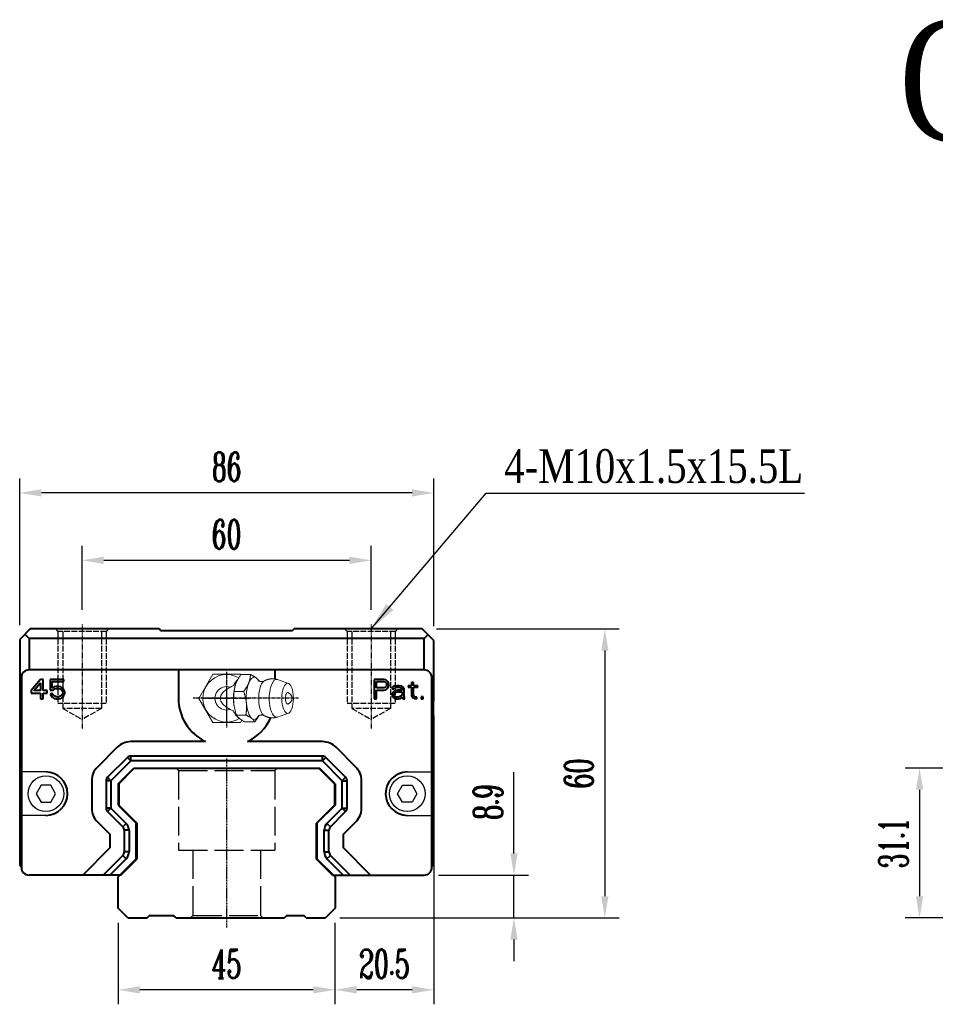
# Model space of a CAD drawing. Extents: x 81 to 650, y 201 to 405.
# Tile 1 of 2: x 81 to 271, y 201 to 405. Entities that reach past the tile are written whole.
import ezdxf

# ---------------------------------------------------------------- set-up
doc = ezdxf.new("R2010")
doc.units = 0
doc.header["$MEASUREMENT"] = 0
doc.header["$PDMODE"] = 2
doc.linetypes.add('ACAD_ISO02W100', pattern=[15, 12, -3])
doc.linetypes.add('CENTER', pattern=[0.95, 0.625, -0.125, 0.075, -0.125])
doc.layers.get('0').update_dxf_attribs({"linetype": 'CONTINUOUS'})
doc.layers.get('DEFPOINTS').update_dxf_attribs({"linetype": 'CONTINUOUS'})
for name, color, linetype, lineweight in [('CENTER', 1, 'CENTER', 25), ('DASH', 2, 'ACAD_ISO02W100', 25), ('DIM', 4, 'CONTINUOUS', 25), ('LINE', 7, 'CONTINUOUS', 40), ('可見邊線(ISO)', 7, 'CONTINUOUS', 40)]:
    doc.layers.add(name, color=color, linetype=linetype, lineweight=lineweight)
doc.layers.add('PV-CFD', color=7, linetype='CONTINUOUS')
doc.styles.get("Standard").update_dxf_attribs({"font": 'romanc.shx', "width": 0.6, "bigfont": 'chineset.shx'})
doc.styles.add('型式1', font='kaiu.ttf', dxfattribs={"width": 0.8})
doc.dimstyles.new('2.5x', dxfattribs={"dimscale": 7.5, "dimtxt": 1, "dimasz": 0.7, "dimexe": 0.3, "dimexo": 0.2, "dimgap": 0.2, "dimtad": 1, "dimdec": 3, "dimdsep": 46, "dimtxsty": 'Standard', "dimcen": 0, "dimadec": 1, "dimazin": 2, "dimtfac": 1, "dimtdec": 3, "dimtofl": 0, "dimtmove": 0, "dimatfit": 3, "dimfxl": 0.18, "dimtolj": 1, "dimtzin": 0, "dimarcsym": 0})
doc.dimstyles.new('2.5x$0', dxfattribs={"dimscale": 7.5, "dimtxt": 1, "dimasz": 0.7, "dimexe": 0.3, "dimexo": 0.2, "dimgap": 0.2, "dimtad": 1, "dimdec": 3, "dimdsep": 46, "dimtxsty": 'Standard', "dimcen": 0, "dimadec": 1, "dimazin": 2, "dimtfac": 1, "dimtdec": 3, "dimtofl": 0, "dimtmove": 0, "dimatfit": 3, "dimfxl": 1, "dimtolj": 1, "dimtzin": 0, "dimarcsym": 0})
doc.dimstyles.get("Standard").update_dxf_attribs({"dimscale": 3, "dimtxt": 1, "dimasz": 0.7, "dimexe": 0.3, "dimexo": 0.2, "dimgap": 0.3, "dimtad": 1, "dimdsep": 46, "dimtxsty": 'Standard', "dimcen": 0, "dimclrd": 256, "dimclre": 256, "dimclrt": 256, "dimadec": 0, "dimazin": 0, "dimtfac": 1, "dimtofl": 0, "dimtmove": 0, "dimatfit": 3, "dimfxl": 1, "dimtolj": 1, "dimtzin": 0, "dimlwd": -1, "dimlwe": -1, "dimarcsym": 0})

# ---------------------------------------------------------------- blocks, each defined once
blk = doc.blocks.new('*U51')
at = {"layer": 'PV-CFD', "lineweight": 0}
for p, q in [((0, 37.97, 2.52), (0, 38.35, 2.31)), ((0, 38.35, -2.31), (0, 34.35, -4.62)), ((0, 38.35, 2.31), (0, 38.35, -2.31)), ((0, 38.28, 3.1), (0, 38.28, 4.67)), ((0, 36.82, 10.26), (0, 37.45, 8.44)), ((0, 37.12, 1.62), (0, 37.12, 3.19)), ((0, 35.86, 1.29), (0, 36.2, 1.36)), ((0, 34.35, -4.62), (0, 30.35, -2.31)), ((0, 33.19, 1.26), (0, 33.19, 2.83)), ((0, 32.83, 1.29), (0, 32.5, 1.36)), ((0, 31.87, 10.26), (0, 31.24, 8.44)), ((0, 30.35, 2.31), (0, 30.44, 2.36)), ((0, 30.41, 2.38), (0, 30.41, 3.95)), ((0, 30.35, -2.31), (0, 30.35, 2.31))]:
    blk.add_line(p, q, dxfattribs=at)
at = {"layer": 'PV-CFD', "lineweight": 0, "extrusion": (1, 0, 0)}
for centre, radius, start, end in [((34.35, 0), 3.95, 149.2444, 32.1888), ((34.35, 0), 1.95, 161.7439, 18.2561), ((34.35, 9.86), 1, 18.9485, 161.0515)]:
    blk.add_arc(centre, radius, start, end, dxfattribs=at)
for centre, major_axis, start_param, end_param in [((0, 34.35, 4.59), (0, 3.5), 5.993405, 6.890651), ((0, 34.35, 4.59), (0, 3.5), 4.946208, 5.993405), ((0, 34.35, 8.28), (0, 3.13), 4.946208, 6.4146), ((0, 34.35, 1.95), (0, 3), 5.939273, 6.073367), ((0, 34.35, 6.46), (0, 2.94), 4.946208, 6.052618), ((0, 34.35, 6.78), (0, 0, -7.84), 5.617901, 6.94847), ((0, 34.35, 2.28), (0, 3), 4.946208, 5.242468), ((0, 34.35, 10.13), (0, 0.954), 4.946208, 6.413821), ((0, 34.35, 4.59), (0, 3.5), 3.89901, 4.946208), ((0, 34.35, 8.28), (0, 3.13), 3.010177, 4.946208), ((0, 34.35, 2.28), (0, 3), 4.18231, 4.946208), ((0, 34.35, 6.46), (0, 2.94), 3.37216, 4.946208), ((0, 34.35, 10.13), (0, 0.954), 3.010957, 4.946208), ((0, 34.35, 4.59), (0, 3.5), 2.851813, 3.89901), ((0, 34.35, 1.95), (0, 3), 3.294184, 3.485505), ((0, 34.35, 4.59), (0, 3.5), 2.534127, 2.851813)]:
    blk.add_ellipse(centre, major_axis=major_axis, ratio=0.382683, start_param=start_param, end_param=end_param, dxfattribs=at)
blk.add_ellipse((0, 34.35, 10.13), major_axis=(0, 2.5), ratio=0.382683, dxfattribs=at)
at = {"layer": 'PV-CFD', "lineweight": 0}
for points, weights in [([(0, 37.12, 1.62), (0, 37.7, 1.91), (0, 38.28, 3.1)], [1, 1.15470053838, 1]), ([(0, 37.21, 5.36), (0, 37.71, 5.11), (0, 38.28, 4.67)], [1.01402419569, 1.02867276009, 1]), ([(0, 38.28, 4.67), (0, 37.97, 4.55), (0, 37.7, 4.21)], [1, 1.0379548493, 1]), ([(0, 37.7, 4.21), (0, 37.43, 3.86), (0, 37.12, 3.19)], [1, 1.0379548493, 1]), ([(0, 33.19, 1.26), (0, 35.16, 0.99), (0, 37.12, 1.62)], [1, 1.15470053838, 1]), ([(0, 37.12, 3.19), (0, 36.07, 3.37), (0, 35.16, 3.29)], [1, 1.0379548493, 1]), ([(0, 35.16, 3.29), (0, 34.24, 3.2), (0, 33.19, 2.83)], [1, 1.0379548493, 1]), ([(0, 30.41, 2.38), (0, 31.8, 1.37), (0, 33.19, 1.26)], [1, 1.15470053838, 1]), ([(0, 33.19, 2.83), (0, 32.45, 3.41), (0, 31.8, 3.67)], [1, 1.0379548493, 1]), ([(0, 31.8, 3.67), (0, 31.16, 3.93), (0, 30.41, 3.95)], [1, 1.0379548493, 1]), ([(0, 30.99, 4.97), (0, 31.23, 5.28), (0, 31.5, 5.41)], [1, 1.03410419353, 1.00691998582]), ([(0, 30.41, 3.95), (0, 30.72, 4.63), (0, 30.99, 4.97)], [1, 1.0379548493, 1])]:
    blk.add_rational_spline(points, weights, degree=2, dxfattribs=at)
for points, degree, knots in [([(0, 37.6, 2), (0, 37.57, 1.93), (0, 37.51, 1.86), (0, 37.32, 1.67), (0, 37.18, 1.56), (0, 36.84, 1.34), (0, 36.67, 1.24), (0, 36.49, 1.15)], 3, [-0.376952, -0.376952, -0.376952, -0.376952, -0.3332983, -0.3332983, -0.2725144, -0.2725144, -0.2208054, -0.2208054, -0.2208054, -0.2208054]), ([(0, 37.2, 6.2), (0, 37.11, 5.93), (0, 37.15, 5.49), (0, 37.25, 5.31), (0, 37.25, 5.31)], 1, [6.0526182, 6.0526182, 6.2208966, 6.4270338, 6.6227252, 6.6621051, 6.6621051]), ([(0, 36.2, 0.61), (0, 36.26, 0.75), (0, 36.33, 0.88), (0, 36.43, 1.06), (0, 36.46, 1.1), (0, 36.49, 1.15)], 3, [11.3039891, 11.3039891, 11.3039891, 11.3039891, 11.9795988, 11.9795988, 12.2175428, 12.2175428, 12.2175428, 12.2175428]), ([(0, 32.2, 1.15), (0, 32.29, 1), (0, 32.37, 0.86), (0, 32.45, 0.7), (0, 32.47, 0.66), (0, 32.49, 0.61)], 3, [2.7906963, 2.7906963, 2.7906963, 2.7906963, 3.3884522, 3.3884522, 3.630674, 3.630674, 3.630674, 3.630674]), ([(0, 32.2, 1.15), (0, 32.09, 1.21), (0, 31.98, 1.27), (0, 31.68, 1.45), (0, 31.51, 1.56), (0, 31.28, 1.75), (0, 31.21, 1.83), (0, 31.15, 1.9)], 3, [-0.2711885, -0.2711885, -0.2711885, -0.2711885, -0.2312899, -0.2312899, -0.1556643, -0.1556643, -0.1016902, -0.1016902, -0.1016902, -0.1016902]), ([(0, 31.44, 5.31), (0, 31.48, 5.37), (0, 31.58, 5.63), (0, 31.55, 6.07), (0, 31.49, 6.2)], 1, [2.7626728, 2.7626728, 2.9024238, 3.0689854, 3.2751226, 3.3721597, 3.3721597])]:
    blk.add_open_spline(points, degree=degree, knots=knots, dxfattribs=at)
for points in [[(0, 37.2, 6.2), (0, 37.39, 6.57), (0, 37.53, 7.01), (0, 37.59, 7.49), (0, 37.56, 7.98), (0, 37.45, 8.44)], [(0, 31.24, 8.44), (0, 31.13, 7.98), (0, 31.1, 7.49), (0, 31.16, 7.01), (0, 31.3, 6.57), (0, 31.49, 6.2)]]:
    blk.add_open_spline(points, degree=1, dxfattribs=at)
blk = doc.blocks.new('*D53')
at = {"layer": 'DEFPOINTS', "color": 0, "transparency": 16777216}
for p in [(101.71, 220.9), (146.71, 220.9), (101.71, 203.97)]:
    blk.add_point(p, dxfattribs=at)
at = {"layer": 'DIM', "color": 0, "transparency": 16777216}
for p, q in [((101.71, 217.9), (101.71, 200.97)), ((146.71, 217.9), (146.71, 200.97))]:
    blk.add_line(p, q, dxfattribs=at)
at = {"layer": 'DIM', "color": 0, "lineweight": -2, "transparency": 16777216}
blk.add_line((142.21, 203.97), (106.21, 203.97), dxfattribs=at)
at = {"layer": 'DIM', "color": 0, "transparency": 16777216}
for points in [[(106.21, 204.72), (106.21, 203.22), (101.71, 203.97)], [(142.21, 203.22), (142.21, 204.72), (146.71, 203.97)]]:
    blk.add_solid(points, dxfattribs=at)
at = {"layer": 'DIM', "color": 0, "transparency": 16777216, "insert": (124.21, 209.37), "char_height": 6, "attachment_point": 5}
blk.add_mtext('\\A1;45', dxfattribs=at)
blk = doc.blocks.new('*D54')
at = {"layer": 'DEFPOINTS', "color": 0, "transparency": 16777216}
for p in [(167.21, 263.9), (146.71, 220.9), (146.71, 203.97)]:
    blk.add_point(p, dxfattribs=at)
at = {"layer": 'DIM', "color": 0, "transparency": 16777216}
for p, q in [((167.21, 260.9), (167.21, 200.97)), ((146.71, 217.9), (146.71, 200.97))]:
    blk.add_line(p, q, dxfattribs=at)
at = {"layer": 'DIM', "color": 0, "lineweight": -2, "transparency": 16777216}
blk.add_line((162.71, 203.97), (151.21, 203.97), dxfattribs=at)
at = {"layer": 'DIM', "color": 0, "transparency": 16777216}
for points in [[(151.21, 204.72), (151.21, 203.22), (146.71, 203.97)], [(162.71, 203.22), (162.71, 204.72), (167.21, 203.97)]]:
    blk.add_solid(points, dxfattribs=at)
at = {"layer": 'DIM', "color": 0, "transparency": 16777216, "insert": (156.96, 209.37), "char_height": 6, "attachment_point": 5}
blk.add_mtext('\\A1;20.5', dxfattribs=at)
blk = doc.blocks.new('*D55')
at = {"layer": 'DEFPOINTS', "color": 0, "transparency": 16777216}
for p in [(164.81, 278.9), (144.71, 218.9), (202.72, 218.9)]:
    blk.add_point(p, dxfattribs=at)
at = {"layer": 'DIM', "color": 0, "transparency": 16777216}
for p, q in [((167.81, 278.9), (205.72, 278.9)), ((147.71, 218.9), (205.72, 218.9))]:
    blk.add_line(p, q, dxfattribs=at)
at = {"layer": 'DIM', "color": 0, "lineweight": -2, "transparency": 16777216}
blk.add_line((202.72, 274.4), (202.72, 223.4), dxfattribs=at)
at = {"layer": 'DIM', "color": 0, "transparency": 16777216}
for points in [[(203.47, 274.4), (201.97, 274.4), (202.72, 278.9)], [(201.97, 223.4), (203.47, 223.4), (202.72, 218.9)]]:
    blk.add_solid(points, dxfattribs=at)
at = {"layer": 'DIM', "color": 0, "transparency": 16777216, "insert": (197.32, 248.9), "char_height": 6, "attachment_point": 5, "rotation": 90}
blk.add_mtext('\\A1;60', dxfattribs=at)
blk = doc.blocks.new('*D56')
at = {"layer": 'DEFPOINTS', "color": 0, "transparency": 16777216}
for p in [(165.21, 227.8), (183.86, 227.8), (144.71, 218.9)]:
    blk.add_point(p, dxfattribs=at)
at = {"layer": 'DIM', "color": 0, "lineweight": -2, "transparency": 16777216}
for p, q in [((183.86, 232.3), (183.86, 249.14)), ((183.86, 218.9), (183.86, 227.8)), ((183.86, 214.4), (183.86, 209.9))]:
    blk.add_line(p, q, dxfattribs=at)
at = {"layer": 'DIM', "color": 0, "transparency": 16777216}
for p, q in [((168.21, 227.8), (186.86, 227.8)), ((147.71, 218.9), (186.86, 218.9))]:
    blk.add_line(p, q, dxfattribs=at)
for points in [[(183.11, 232.3), (184.61, 232.3), (183.86, 227.8)], [(184.61, 214.4), (183.11, 214.4), (183.86, 218.9)]]:
    blk.add_solid(points, dxfattribs=at)
at = {"layer": 'DIM', "color": 0, "transparency": 16777216, "insert": (178.46, 242.97), "char_height": 6, "attachment_point": 5, "rotation": 90}
blk.add_mtext('\\A1;8.9', dxfattribs=at)
blk = doc.blocks.new('*D57')
at = {"layer": 'DEFPOINTS', "color": 0, "transparency": 16777216}
for p in [(81.26, 307.15), (81.26, 276.7), (167.21, 276.5)]:
    blk.add_point(p, dxfattribs=at)
at = {"layer": 'DIM', "color": 0, "transparency": 16777216}
for p, q in [((81.26, 279.7), (81.26, 310.15)), ((167.21, 279.5), (167.21, 310.15))]:
    blk.add_line(p, q, dxfattribs=at)
at = {"layer": 'DIM', "color": 0, "lineweight": -2, "transparency": 16777216}
blk.add_line((162.71, 307.15), (85.76, 307.15), dxfattribs=at)
at = {"layer": 'DIM', "color": 0, "transparency": 16777216}
for points in [[(85.76, 307.9), (85.76, 306.4), (81.26, 307.15)], [(162.71, 306.4), (162.71, 307.9), (167.21, 307.15)]]:
    blk.add_solid(points, dxfattribs=at)
at = {"layer": 'DIM', "color": 0, "transparency": 16777216, "insert": (124.24, 312.55), "char_height": 6, "attachment_point": 5}
blk.add_mtext('\\A1;86', dxfattribs=at)
blk = doc.blocks.new('*D59')
at = {"layer": 'DEFPOINTS', "color": 0, "transparency": 16777216}
for p in [(290.21, 250), (268.05, 218.9), (290.21, 218.9)]:
    blk.add_point(p, dxfattribs=at)
at = {"layer": 'DIM', "color": 0, "transparency": 16777216}
for p, q in [((287.21, 250), (265.05, 250)), ((287.21, 218.9), (265.05, 218.9))]:
    blk.add_line(p, q, dxfattribs=at)
at = {"layer": 'DIM', "color": 0, "lineweight": -2, "transparency": 16777216}
blk.add_line((268.05, 245.5), (268.05, 223.4), dxfattribs=at)
at = {"layer": 'DIM', "color": 0, "transparency": 16777216}
for points in [[(268.8, 245.5), (267.3, 245.5), (268.05, 250)], [(267.3, 223.4), (268.8, 223.4), (268.05, 218.9)]]:
    blk.add_solid(points, dxfattribs=at)
at = {"layer": 'DIM', "color": 0, "transparency": 16777216, "insert": (262.65, 234.45), "char_height": 6, "attachment_point": 5, "rotation": 90}
blk.add_mtext('\\A1;31.1', dxfattribs=at)
blk = doc.blocks.new('*D63')
at = {"layer": 'DEFPOINTS', "color": 0, "transparency": 16777216}
for p in [(154.21, 293.15), (94.21, 279.9), (154.21, 279.9)]:
    blk.add_point(p, dxfattribs=at)
at = {"layer": 'DIM', "color": 0, "transparency": 16777216}
for p, q in [((94.21, 282.9), (94.21, 296.15)), ((154.21, 282.9), (154.21, 296.15))]:
    blk.add_line(p, q, dxfattribs=at)
at = {"layer": 'DIM', "color": 0, "lineweight": -2, "transparency": 16777216}
blk.add_line((98.71, 293.15), (149.71, 293.15), dxfattribs=at)
at = {"layer": 'DIM', "color": 0, "transparency": 16777216}
for points in [[(98.71, 293.9), (98.71, 292.4), (94.21, 293.15)], [(149.71, 292.4), (149.71, 293.9), (154.21, 293.15)]]:
    blk.add_solid(points, dxfattribs=at)
at = {"layer": 'DIM', "color": 0, "transparency": 16777216, "insert": (124.21, 298.55), "char_height": 6, "attachment_point": 5}
blk.add_mtext('\\A1;60', dxfattribs=at)

msp = doc.modelspace()

# ---------------------------------------------------------------- linework, layer by layer
for p, q in [((86.7149, 249.2), (81.6149, 249.2)), ((161.7149, 249.2), (166.8149, 249.2)), ((86.7149, 240.2), (81.6149, 240.2)), ((161.7149, 240.2), (166.8149, 240.2))]:
    msp.add_line(p, q)
at = {"flags": 128}
for points in [[(85.7149, 246.432), (84.7149, 244.7), (85.7149, 242.9679), (87.7149, 242.9679), (88.7149, 244.7), (87.7149, 246.432)], [(162.7149, 246.432), (163.7149, 244.7), (162.7149, 242.9679), (160.7149, 242.9679), (159.7149, 244.7), (160.7149, 246.432)]]:
    msp.add_lwpolyline(points, close=True, dxfattribs=at)
for centre in [(86.7149, 244.7), (161.7149, 244.7)]:
    msp.add_circle(centre, 3.71)
at = {"layer": 'CENTER', "ltscale": 0.1}
for p, q in [((94.2149, 279.9), (94.2149, 258.0906)), ((154.2149, 279.9), (154.2149, 258.0906)), ((124.2149, 269.5), (124.2149, 259.5)), ((124.2149, 269.5), (124.2149, 259.5)), ((124.2149, 269.5), (124.2149, 259.5)), ((124.2149, 269.5), (124.2149, 259.5)), ((119.2149, 264.5), (129.2149, 264.5)), ((119.2149, 264.5), (129.2149, 264.5)), ((119.2149, 264.5), (129.2149, 264.5)), ((119.2149, 264.5), (129.2149, 264.5))]:
    msp.add_line(p, q, dxfattribs=at)
at = {"layer": 'CENTER'}
for p, q in [((124.2149, 270.0124), (124.2149, 258.408)), ((139.1549, 264.5), (117.2705, 264.5))]:
    msp.add_line(p, q, dxfattribs=at)
at = {"layer": 'CENTER', "ltscale": 0.5}
msp.add_line((124.2149, 252), (124.2149, 216.9), dxfattribs=at)
at = {"layer": 'DASH', "ltscale": 0.1}
for p, q in [((88.7149, 278.9), (89.2149, 278.4)), ((89.2149, 278.4), (89.2149, 263.4)), ((99.2149, 278.4), (89.2149, 278.4)), ((90.2149, 278.4), (90.2149, 262.4)), ((98.2149, 278.4), (98.2149, 262.4)), ((99.7149, 278.9), (99.2149, 278.4)), ((99.2149, 278.4), (99.2149, 263.4)), ((148.7149, 278.9), (149.2149, 278.4)), ((149.2149, 278.4), (149.2149, 263.4)), ((159.2149, 278.4), (149.2149, 278.4)), ((150.2149, 278.4), (150.2149, 262.4)), ((158.2149, 278.4), (158.2149, 262.4)), ((159.7149, 278.9), (159.2149, 278.4)), ((159.2149, 278.4), (159.2149, 263.4)), ((99.2149, 263.4), (89.2149, 263.4)), ((98.2149, 262.4), (90.2149, 262.4)), ((90.2149, 262.4), (94.2149, 260.0906)), ((98.2149, 262.4), (94.2149, 260.0906)), ((159.2149, 263.4), (149.2149, 263.4)), ((158.2149, 262.4), (150.2149, 262.4)), ((150.2149, 262.4), (154.2149, 260.0906)), ((158.2149, 262.4), (154.2149, 260.0906))]:
    msp.add_line(p, q, dxfattribs=at)
at = {"layer": 'DASH', "ltscale": 0.5}
for p, q in [((113.7151, 250), (114.2149, 249.5)), ((114.2149, 249.5), (114.2149, 233)), ((114.2149, 249.5), (134.2149, 249.5)), ((134.2149, 249.5), (134.7148, 250)), ((134.2149, 249.5), (134.2149, 233)), ((114.2149, 233), (134.2149, 233)), ((117.2149, 233), (117.2149, 219.4)), ((131.2149, 233), (131.2149, 219.4)), ((116.7151, 218.9), (117.2149, 219.4)), ((117.2149, 219.4), (131.2149, 219.4)), ((131.2149, 219.4), (131.7148, 218.9))]:
    msp.add_line(p, q, dxfattribs=at)
at = {"layer": 'LINE'}
for p, q in [((83.4649, 278.9), (81.2649, 276.7)), ((110.2149, 278.9), (83.4649, 278.9)), ((110.5149, 278.6), (110.2149, 278.9)), ((110.5149, 278.6), (137.9149, 278.6)), ((138.2149, 278.9), (137.9149, 278.6)), ((164.8149, 278.9), (138.2149, 278.9)), ((167.2149, 276.5), (164.8149, 278.9)), ((81.2649, 276.7), (81.2649, 229.8)), ((82.3649, 277.8), (83.2649, 276.9)), ((165.2149, 276.9), (83.2649, 276.9)), ((83.2649, 276.9), (83.2649, 270.4)), ((165.2149, 276.9), (166.0149, 277.7)), ((165.2149, 270.4), (165.2149, 276.9)), ((167.2149, 263.9), (167.2149, 276.5)), ((165.2149, 270.4), (83.2149, 270.4)), ((114.2149, 270.4), (114.2149, 264.5)), ((134.2149, 270.4), (134.2149, 268.519)), ((81.6149, 268.8), (81.6149, 229.4)), ((85.6149, 268.4), (83.6149, 266.1021)), ((86.1149, 268.4), (85.6149, 268.4)), ((86.1149, 266.1021), (86.1149, 268.4)), ((87.6149, 268.4), (87.6149, 266.1872)), ((90.4483, 268.4), (87.6149, 268.4)), ((88.0316, 266.6128), (88.0316, 267.9745)), ((88.0316, 267.9745), (90.4483, 267.9745)), ((90.4483, 267.9745), (90.4483, 268.4)), ((156.8149, 268.4), (154.8149, 268.4)), ((154.8149, 268.4), (154.8149, 264.4)), ((155.3149, 267.9745), (156.8983, 267.9745)), ((155.3149, 266.6979), (155.3149, 267.9745)), ((157.2316, 268.3149), (156.8149, 268.4)), ((156.8983, 267.9745), (157.1483, 267.8894)), ((157.1483, 267.8894), (157.3149, 267.7191)), ((157.5649, 268.0596), (157.2316, 268.3149)), ((157.8149, 267.7191), (157.5649, 268.0596)), ((162.9816, 267.8043), (162.5649, 267.8043)), ((162.5649, 267.8043), (162.5649, 267.1234)), ((162.9816, 267.1234), (162.9816, 267.8043)), ((166.8149, 229.4), (166.8149, 268.8)), ((83.6149, 266.1021), (83.6149, 265.5915)), ((84.1983, 266.1021), (85.6149, 267.7191)), ((85.6149, 266.1021), (84.1983, 266.1021)), ((85.6149, 267.7191), (85.6149, 266.1021)), ((86.9483, 266.1021), (86.1149, 266.1021)), ((86.9483, 265.5915), (86.9483, 266.1021)), ((87.6149, 266.1872), (88.1983, 266.1872)), ((88.4483, 266.8681), (88.0316, 266.6128)), ((88.1983, 266.1872), (88.5316, 266.4426)), ((88.8649, 266.9532), (88.4483, 266.8681)), ((88.5316, 266.4426), (88.8649, 266.5277)), ((89.3649, 266.9532), (88.8649, 266.9532)), ((88.8649, 266.5277), (89.3649, 266.5277)), ((89.7816, 266.8681), (89.3649, 266.9532)), ((89.3649, 266.5277), (89.6983, 266.4426)), ((89.6983, 266.4426), (89.9483, 266.2723)), ((90.1983, 266.6128), (89.7816, 266.8681)), ((89.9483, 266.2723), (90.1149, 266.017)), ((90.1149, 266.017), (90.1983, 265.7617)), ((90.4483, 266.2723), (90.1983, 266.6128)), ((90.1983, 265.7617), (90.1983, 265.5915)), ((90.6149, 265.8468), (90.4483, 266.2723)), ((90.6149, 265.5064), (90.6149, 265.8468)), ((156.8983, 266.6979), (155.3149, 266.6979)), ((155.3149, 266.1872), (156.8149, 266.1872)), ((155.3149, 264.4), (155.3149, 266.1872)), ((156.8149, 266.1872), (157.2316, 266.2723)), ((157.1483, 266.783), (156.8983, 266.6979)), ((157.3149, 266.9532), (157.1483, 266.783)), ((157.2316, 266.2723), (157.5649, 266.5277)), ((157.3149, 267.7191), (157.3983, 267.4638)), ((157.3983, 267.2085), (157.3149, 266.9532)), ((157.3983, 267.4638), (157.3983, 267.2085)), ((157.5649, 266.5277), (157.8149, 266.8681)), ((157.8983, 267.4638), (157.8149, 267.7191)), ((157.8149, 266.8681), (157.8983, 267.1234)), ((157.8983, 267.1234), (157.8983, 267.4638)), ((158.6483, 266.783), (158.5649, 266.6128)), ((158.5649, 266.6128), (158.5649, 266.4426)), ((158.5649, 266.4426), (158.9816, 266.4426)), ((158.7316, 265.7617), (158.5649, 265.4213)), ((158.8149, 266.9532), (158.6483, 266.783)), ((158.8983, 265.9319), (158.7316, 265.7617)), ((158.9816, 267.0383), (158.8149, 266.9532)), ((159.2316, 266.1021), (158.8983, 265.9319)), ((159.5649, 267.1234), (158.9816, 267.0383)), ((158.9816, 266.4426), (159.0649, 266.6128)), ((159.0649, 266.6128), (159.2316, 266.6979)), ((159.2316, 266.6979), (159.5649, 266.783)), ((159.7316, 266.1872), (159.2316, 266.1021)), ((159.2316, 265.6766), (159.3983, 265.7617)), ((159.3983, 265.7617), (159.7316, 265.8468)), ((160.0649, 267.1234), (159.5649, 267.1234)), ((159.5649, 266.783), (160.0649, 266.783)), ((160.6483, 266.1872), (159.7316, 266.1872)), ((159.7316, 265.8468), (160.6483, 265.8468)), ((160.5649, 267.0383), (160.0649, 267.1234)), ((160.0649, 266.783), (160.3983, 266.6979)), ((160.3983, 266.6979), (160.5649, 266.6128)), ((160.8149, 266.8681), (160.5649, 267.0383)), ((160.5649, 266.6128), (160.6483, 266.4426)), ((160.6483, 266.4426), (160.6483, 266.1872)), ((160.6483, 265.8468), (160.6483, 265.3362)), ((160.9816, 266.6979), (160.8149, 266.8681)), ((161.0649, 266.4426), (160.9816, 266.6979)), ((161.0649, 265.0808), (161.0649, 266.4426)), ((162.5649, 267.1234), (161.8983, 267.1234)), ((161.8983, 267.1234), (161.8983, 266.783)), ((161.8983, 266.783), (162.5649, 266.783)), ((162.5649, 266.783), (162.5649, 265.0808)), ((163.8983, 267.1234), (162.9816, 267.1234)), ((162.9816, 266.783), (163.8983, 266.783)), ((162.9816, 265.2511), (162.9816, 266.783)), ((163.8983, 266.783), (163.8983, 267.1234)), ((83.6149, 265.5915), (85.6149, 265.5915)), ((85.6149, 265.5915), (85.6149, 264.4)), ((85.6149, 264.4), (86.1149, 264.4)), ((86.1149, 264.4), (86.1149, 265.5915)), ((86.1149, 265.5915), (86.9483, 265.5915)), ((87.6149, 265.4213), (87.7816, 265.0808)), ((88.1149, 265.4213), (87.6149, 265.4213)), ((87.7816, 265.0808), (88.0316, 264.7404)), ((88.0316, 264.7404), (88.4483, 264.4851)), ((88.2816, 265.0808), (88.1149, 265.4213)), ((88.5316, 264.9106), (88.2816, 265.0808)), ((88.4483, 264.4851), (88.8649, 264.4)), ((88.8649, 264.8255), (88.5316, 264.9106)), ((89.3649, 264.8255), (88.8649, 264.8255)), ((88.8649, 264.4), (89.3649, 264.4)), ((89.6983, 264.9106), (89.3649, 264.8255)), ((89.3649, 264.4), (89.7816, 264.4851)), ((89.9483, 265.0808), (89.6983, 264.9106)), ((89.7816, 264.4851), (90.1983, 264.7404)), ((90.1149, 265.3362), (89.9483, 265.0808)), ((90.1983, 265.5915), (90.1149, 265.3362)), ((90.1983, 264.7404), (90.4483, 265.0808)), ((90.4483, 265.0808), (90.6149, 265.5064)), ((154.8149, 264.4), (155.3149, 264.4)), ((158.5649, 265.4213), (158.5649, 265.166)), ((158.5649, 265.166), (158.6483, 264.8255)), ((158.6483, 264.8255), (158.8983, 264.5702)), ((158.8983, 264.5702), (159.0649, 264.4851)), ((158.9816, 265.2511), (159.0649, 265.5064)), ((158.9816, 265.0808), (158.9816, 265.2511)), ((159.0649, 264.9106), (158.9816, 265.0808)), ((159.0649, 265.5064), (159.2316, 265.6766)), ((159.3983, 264.7404), (159.0649, 264.9106)), ((159.0649, 264.4851), (159.3983, 264.4)), ((159.8983, 264.7404), (159.3983, 264.7404)), ((159.3983, 264.4), (159.8983, 264.4)), ((160.3149, 264.9106), (159.8983, 264.7404)), ((159.8983, 264.4), (160.3149, 264.4851)), ((160.5649, 265.166), (160.3149, 264.9106)), ((160.3149, 264.4851), (160.5649, 264.6553)), ((160.6483, 265.3362), (160.5649, 265.166)), ((160.5649, 264.6553), (160.6483, 264.8255)), ((160.6483, 264.8255), (160.7316, 264.5702)), ((160.7316, 264.5702), (160.8149, 264.4)), ((160.8149, 264.4), (161.2316, 264.4)), ((161.1483, 264.6553), (161.0649, 265.0808)), ((161.2316, 264.4), (161.1483, 264.6553)), ((162.5649, 265.0808), (162.7316, 264.7404)), ((162.7316, 264.7404), (162.9816, 264.5702)), ((163.0649, 264.9957), (162.9816, 265.2511)), ((162.9816, 264.5702), (163.2316, 264.4851)), ((163.3149, 264.8255), (163.0649, 264.9957)), ((163.2316, 264.4851), (163.7316, 264.4)), ((163.7316, 264.7404), (163.3149, 264.8255)), ((163.7316, 264.4), (163.7316, 264.7404)), ((164.9816, 264.8255), (164.5649, 264.8255)), ((164.5649, 264.8255), (164.5649, 264.4)), ((164.5649, 264.4), (164.9816, 264.4)), ((164.9816, 264.4), (164.9816, 264.8255)), ((167.0649, 263.75), (167.2149, 263.9)), ((167.0649, 263.75), (167.0649, 229.8)), ((101.4932, 254.3284), (97.3865, 250.2217)), ((119.856, 255.5), (104.3216, 255.5)), ((144.1083, 255.5), (128.5738, 255.5)), ((151.0434, 250.2217), (146.9367, 254.3284)), ((103.6145, 252.2071), (99.5078, 248.1004)), ((104.3216, 251.5), (100.2149, 247.3933)), ((104.3216, 251.5), (103.6145, 252.2071)), ((104.3216, 251.5), (104.3216, 252.5)), ((144.1083, 252.5), (104.3216, 252.5)), ((144.1083, 251.5), (104.3216, 251.5)), ((144.1083, 251.5), (144.1083, 252.5)), ((144.1083, 251.5), (144.8154, 252.2071)), ((148.2149, 247.3933), (144.1083, 251.5)), ((148.922, 248.1004), (144.8154, 252.2071)), ((104.9429, 250), (143.4869, 250)), ((143.4455, 249.9), (104.9844, 249.9)), ((96.2149, 247.3933), (96.2149, 241.6787)), ((99.2149, 247.3933), (99.2149, 241.6787)), ((100.2149, 247.3933), (99.2149, 247.3933)), ((100.2149, 247.3933), (99.5078, 248.1004)), ((100.2149, 247.3933), (100.2149, 241.6787)), ((148.2149, 247.3933), (148.922, 248.1004)), ((148.2149, 247.3933), (149.2149, 247.3933)), ((148.2149, 241.6787), (148.2149, 247.3933)), ((149.2149, 241.6787), (149.2149, 247.3933)), ((152.2149, 241.6787), (152.2149, 247.3933)), ((100.2149, 241.6787), (99.2149, 241.6787)), ((100.2149, 241.6787), (99.5078, 240.9716)), ((100.2149, 241.6787), (103.3792, 238.5145)), ((145.0507, 238.5145), (148.2149, 241.6787)), ((148.2149, 241.6787), (149.2149, 241.6787)), ((148.2149, 241.6787), (148.922, 240.9716)), ((99.5078, 240.9716), (102.672, 237.8074)), ((145.7578, 237.8074), (148.922, 240.9716)), ((97.3865, 238.8502), (99.9649, 236.2718)), ((103.3792, 238.5145), (102.672, 237.8074)), ((105.4649, 231.15), (105.4649, 238.55)), ((142.8649, 231.1086), (142.8649, 238.5914)), ((142.9649, 238.55), (142.9649, 231.15)), ((145.0507, 238.5145), (145.7578, 237.8074)), ((148.4649, 236.2718), (151.0434, 238.8502)), ((99.9649, 236.2718), (99.9649, 233.4282)), ((102.9649, 237.1002), (102.9649, 232.5997)), ((103.9649, 237.1002), (102.9649, 237.1002)), ((103.9649, 237.1002), (103.9649, 232.5997)), ((144.4649, 237.1002), (145.4649, 237.1002)), ((144.4649, 232.5997), (144.4649, 237.1002)), ((145.4649, 232.5997), (145.4649, 237.1002)), ((148.4649, 233.4282), (148.4649, 236.2718)), ((99.9649, 233.4282), (94.3368, 227.8)), ((154.0931, 227.8), (148.4649, 233.4282)), ((102.672, 231.8926), (98.5794, 227.8)), ((103.3792, 231.1855), (99.9936, 227.8)), ((101.7149, 227.4), (105.4649, 231.15)), ((102.2917, 227.8354), (105.5649, 231.1086)), ((103.3792, 231.1855), (102.672, 231.8926)), ((103.9649, 232.5997), (102.9649, 232.5997)), ((146.1382, 227.8354), (142.8649, 231.1086)), ((142.9649, 231.15), (146.7149, 227.4)), ((144.4649, 232.5997), (145.4649, 232.5997)), ((145.0507, 231.1855), (145.7578, 231.8926)), ((148.4363, 227.8), (145.0507, 231.1855)), ((149.8505, 227.8), (145.7578, 231.8926)), ((81.2649, 229.8), (81.6149, 229.45)), ((166.8149, 229.55), (167.0649, 229.8)), ((102.2564, 227.8), (83.2149, 227.8)), ((101.7149, 220.9), (101.7149, 227.4)), ((146.1735, 227.8), (165.2149, 227.8)), ((146.7149, 227.4), (146.7149, 220.9)), ((103.7149, 218.9), (101.7149, 220.9)), ((146.7149, 220.9), (144.7149, 218.9)), ((103.7149, 218.9), (107.7149, 218.9)), ((108.2149, 219.4), (107.7149, 218.9)), ((108.2149, 219.4), (113.2149, 219.4)), ((113.7149, 218.9), (113.2149, 219.4)), ((113.7149, 218.9), (136.2149, 218.9)), ((136.7149, 219.4), (136.2149, 218.9)), ((136.7149, 219.4), (140.2149, 219.4)), ((140.7149, 218.9), (140.2149, 219.4)), ((140.7149, 218.9), (144.7149, 218.9))]:
    msp.add_line(p, q, dxfattribs=at)
for centre, radius, start, end in [((83.2149, 268.8), 1.6, 90, 180), ((165.2149, 268.8), 1.6, 0, 90), ((124.2149, 264.5), 10, 180, 244.158067), ((124.2149, 264.5), 10, 295.841933, 336.215019), ((104.3216, 251.5), 4, 90, 135), ((144.1083, 251.5), 4, 45, 90), ((104.3216, 251.5), 1, 90, 135), ((144.1083, 251.5), 1, 45, 90), ((100.2149, 247.3933), 4, 135, 180), ((148.2149, 247.3933), 4, 0, 45), ((86.7149, 244.7), 4.5, 270, 90), ((100.2149, 247.3933), 1, 135, 180), ((148.2149, 247.3933), 1, 0, 45), ((161.7149, 244.7), 4.5, 90, 270), ((100.2149, 241.6787), 4, 180, 225), ((100.2149, 241.6787), 1, 180, 225), ((148.2149, 241.6787), 1, 315, 0), ((148.2149, 241.6787), 4, 315, 0), ((101.9649, 237.1002), 1, 0, 45), ((101.9649, 237.1002), 1.9999, 0, 45), ((146.4649, 237.1002), 1.9999, 135, 180), ((146.4649, 237.1002), 1, 135, 180), ((101.9649, 232.5997), 1, 315, 0), ((101.9649, 232.5997), 1.9999, 315, 0), ((146.4649, 232.5997), 1.9999, 180, 225), ((146.4649, 232.5997), 1, 180, 225), ((83.2149, 229.4), 1.6, 180, 270), ((165.2149, 229.4), 1.6, 270, 0)]:
    msp.add_arc(centre, radius, start, end, dxfattribs=at)
at = {"layer": '可見邊線(ISO)'}
for p, q in [((101.7149, 246.772), (104.9429, 250)), ((101.8149, 246.7306), (104.9844, 249.9)), ((146.6149, 246.7306), (143.4455, 249.9)), ((146.7149, 246.772), (143.4869, 250)), ((101.7149, 246.772), (101.7149, 242.3)), ((101.8149, 246.7306), (101.8149, 242.3414)), ((146.6149, 246.7306), (146.6149, 242.3414)), ((146.7149, 246.772), (146.7149, 242.3)), ((101.7149, 242.3), (105.4649, 238.55)), ((101.8149, 242.3414), (105.5649, 238.5914)), ((146.6149, 242.3414), (142.8649, 238.5914)), ((146.7149, 242.3), (142.9649, 238.55)), ((105.5649, 238.5914), (105.5649, 231.1086)), ((142.8649, 231.1086), (142.8649, 238.5914)), ((102.2564, 227.8), (105.5649, 231.1086)), ((146.1735, 227.8), (142.8649, 231.1086))]:
    msp.add_line(p, q, dxfattribs=at)

# ---------------------------------------------------------------- block references
at = {"layer": 'PV-CFD', "lineweight": 0, "extrusion": (1, -1.83697e-16, 0), "xscale": 1.25, "yscale": 1.25, "zscale": 1.25, "rotation": 90}
msp.add_blockref('*U51', (307.4313, 0, 124.2149), dxfattribs=at)

# ---------------------------------------------------------------- texts
at = {"layer": 'DIM', "insert": (181.8654, 316.2249), "char_height": 7, "attachment_point": 1, "style": '型式1'}
msp.add_mtext('{\\fTimes New Roman|b0|i0|c186|p18;4-M10x1.5x15.5L}', dxfattribs=at)
at = {"layer": 'LINE', "color": 1, "insert": (366.1851, 392.4537), "char_height": 24.9999997, "width": 188.856839, "attachment_point": 5, "style": '型式1'}
msp.add_mtext('{\\fTimes New Roman|b0|i0|c0|p65;\\C7;CR\\fTimes New Roman|b0|i0|c136|p65;S45\\fTimes New Roman|b0|i0|c0|p65;V\\fTimes New Roman|b0|i0|c136|p65;N\\fTimes New Roman|b0|i0|c0|p65;-XNB}', dxfattribs=at)

# ---------------------------------------------------------------- dimensions: what is measured, and where the dimension line sits
at = {"layer": 'DIM'}
dim = msp.add_linear_dim(base=(81.2649, 307.15), p1=(167.2149, 276.5), p2=(81.2649, 276.7), angle=180, text='86', dimstyle='2.5x$0', override={"dimscale": 3, "dimtxt": 2, "dimasz": 1.5, "dimexe": 1, "dimexo": 1, "dimgap": 0.8, "dimtofl": 1, "dimfxl": 0.18, "dimlwe": 65535}, dxfattribs=at)
dim.commit()
dim.dimension.update_dxf_attribs({"geometry": '*D57', "text_midpoint": (124.2399, 312.55)})
dim = msp.add_linear_dim(base=(154.2149, 293.1538), p1=(94.2149, 279.9), p2=(154.2149, 279.9), dimstyle='2.5x$0', override={"dimscale": 3, "dimtxt": 2, "dimasz": 1.5, "dimexe": 1, "dimexo": 1, "dimgap": 0.8, "dimtofl": 1, "dimfxl": 0.18, "dimlwe": 65535}, dxfattribs=at)
dim.commit()
dim.dimension.update_dxf_attribs({"geometry": '*D63', "text_midpoint": (124.2149, 298.5538)})
for base, p1, p2, angle, dimstyle, override, picture, middle in [((202.7231, 218.9), (164.8149, 278.9), (144.7149, 218.9), 90, '2.5x$0', {"dimscale": 3, "dimtxt": 2, "dimasz": 1.5, "dimexe": 1, "dimexo": 1, "dimgap": 0.8, "dimtofl": 1, "dimfxl": 0.18, "dimlwe": 65535}, '*D55', (197.3231, 248.9)), ((146.7149, 203.9672), (167.2149, 263.9), (146.7149, 220.9), 180, '2.5x$0', {"dimscale": 3, "dimtxt": 2, "dimasz": 1.5, "dimexe": 1, "dimexo": 1, "dimgap": 0.8, "dimtofl": 1, "dimfxl": 0.18, "dimlwe": 65535}, '*D54', (156.9649, 209.3672)), ((268.0489, 218.9), (290.2092, 250), (290.2092, 218.9), 90, '2.5x', {"dimscale": 3, "dimtxt": 2, "dimasz": 1.5, "dimexe": 1, "dimexo": 1, "dimgap": 0.8, "dimtofl": 1, "dimlwe": 65535}, '*D59', (262.6489, 234.45)), ((183.8649, 227.8), (144.7149, 218.9), (165.2149, 227.8), 90, '2.5x$0', {"dimscale": 3, "dimtxt": 2, "dimasz": 1.5, "dimexe": 1, "dimexo": 1, "dimgap": 0.8, "dimtofl": 1, "dimfxl": 0.18, "dimlwe": 65535}, '*D56', (178.4649, 242.9714)), ((101.7149, 203.9672), (146.7149, 220.9), (101.7149, 220.9), 180, '2.5x$0', {"dimscale": 3, "dimtxt": 2, "dimasz": 1.5, "dimexe": 1, "dimexo": 1, "dimgap": 0.8, "dimtofl": 1, "dimfxl": 0.18, "dimlwe": 65535}, '*D53', (124.2149, 209.3672))]:
    dim = msp.add_linear_dim(base=base, p1=p1, p2=p2, angle=angle, dimstyle=dimstyle, override=override, dxfattribs=at)
    dim.commit()
    dim.dimension.update_dxf_attribs({"geometry": picture, "text_midpoint": middle})

# ---------------------------------------------------------------- leaders
at = {"layer": 'DIM', "annotation_type": 0, "has_hookline": 1, "hookline_direction": 0, "text_width": 60.3282}
msp.add_leader([(154.2149, 278.9), (178.0819, 307.0772), (244.1744, 307.0772)], dimstyle='Standard', override={"dimasz": 2, "dimtad": 0, "dimfxl": 0.18}, dxfattribs=at)

doc.saveas('drawing.dxf')
